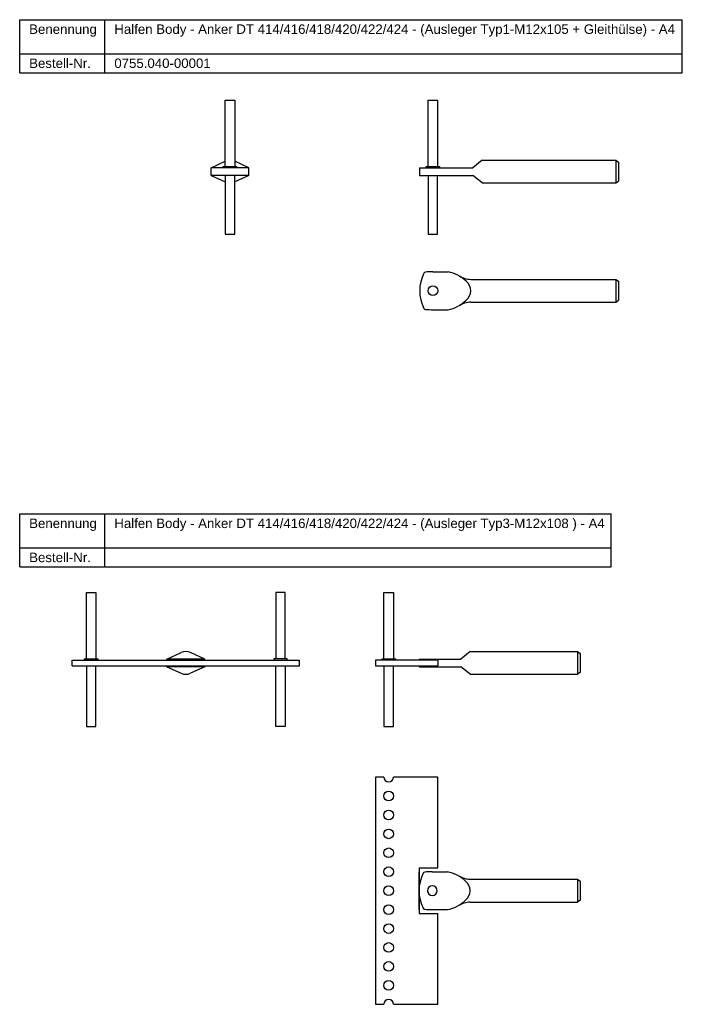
# Model space of a CAD drawing. Header units: millimetres. Extents: x -2174 to -916, y -1210 to 162.
# Tile 5 of 5: x -1265 to -916, y -358 to 162. Entities that reach past the tile are written whole.
import ezdxf

# ---------------------------------------------------------------- set-up
doc = ezdxf.new("R2010")
doc.units = ezdxf.units.MM
doc.header["$LTSCALE"] = 10
doc.layers.add('HALFEN', color=2, linetype='Continuous')
doc.styles.add('ARIAL50', font='ARIAL.TTF', dxfattribs={"height": 5})

msp = doc.modelspace()

# ---------------------------------------------------------------- linework, layer by layer
at = {"layer": 'HALFEN'}
for p, q in [((-1265.46, 161.53), (-915.6, 161.53)), ((-1265.46, 133.53), (-1265.46, 161.53)), ((-1220.5, 133.53), (-1220.5, 161.53)), ((-915.6, 133.53), (-915.6, 161.53)), ((-1265.46, 143.53), (-915.6, 143.53)), ((-1265.46, 133.53), (-915.6, 133.53)), ((-1156.95, 84.03), (-1156.95, 119.03)), ((-1156.95, 119.03), (-1151.95, 119.03)), ((-1151.95, 119.03), (-1151.95, 84.03)), ((-1049.78, 83.99), (-1049.78, 118.99)), ((-1049.78, 118.99), (-1044.78, 118.99)), ((-1044.78, 118.99), (-1044.78, 83.99)), ((-1164.45, 83.33), (-1156.96, 86.78)), ((-1164.45, 79.33), (-1164.45, 83.33)), ((-1144.45, 83.33), (-1164.45, 83.33)), ((-1157.95, 83.33), (-1157.95, 84.03)), ((-1157.95, 84.03), (-1150.95, 84.03)), ((-1144.45, 83.33), (-1151.94, 86.78)), ((-1150.95, 84.03), (-1150.95, 83.33)), ((-1144.45, 79.33), (-1144.45, 83.33)), ((-1054.28, 83.29), (-1026.28, 83.29)), ((-1054.28, 83.29), (-1054.28, 79.29)), ((-1050.78, 83.29), (-1050.78, 83.99)), ((-1050.78, 83.99), (-1043.78, 83.99)), ((-1043.78, 83.99), (-1043.78, 83.29)), ((-1021.28, 87.29), (-1026.28, 83.29)), ((-1021.28, 87.29), (-950.68, 87.29)), ((-950.68, 87.29), (-950.68, 75.29)), ((-950.68, 87.29), (-949.28, 86.29)), ((-949.28, 86.29), (-949.28, 76.29)), ((-1144.45, 79.33), (-1164.45, 79.33)), ((-1164.45, 79.33), (-1156.96, 75.88)), ((-1156.95, 79.33), (-1156.95, 48.33)), ((-1151.95, 48.33), (-1151.95, 79.33)), ((-1144.45, 79.33), (-1151.94, 75.88)), ((-1054.28, 79.29), (-1026.28, 79.29)), ((-1049.78, 79.29), (-1049.78, 48.29)), ((-1044.78, 48.29), (-1044.78, 79.29)), ((-1021.28, 75.29), (-1026.28, 79.29)), ((-1021.28, 75.29), (-950.68, 75.29)), ((-950.68, 75.29), (-949.28, 76.29)), ((-1156.95, 48.33), (-1151.95, 48.33)), ((-1049.78, 48.29), (-1044.78, 48.29)), ((-1047.28, 28.38), (-1039.28, 28.38)), ((-1027.27, 24.38), (-950.68, 24.38)), ((-950.68, 24.38), (-950.68, 12.38)), ((-950.68, 24.38), (-949.28, 23.38)), ((-949.28, 23.38), (-949.28, 13.38)), ((-1027.27, 12.38), (-950.68, 12.38)), ((-950.68, 12.38), (-949.28, 13.38)), ((-1047.28, 8.38), (-1039.28, 8.38)), ((-1265.46, -99.45), (-953.17, -99.45)), ((-1265.46, -127.45), (-1265.46, -99.45)), ((-1220.5, -127.45), (-1220.5, -99.45)), ((-953.17, -127.45), (-953.17, -99.45)), ((-1265.46, -117.45), (-953.17, -117.45)), ((-1265.46, -127.45), (-953.17, -127.45)), ((-1230.26, -175.99), (-1230.26, -140.99)), ((-1230.26, -140.99), (-1225.26, -140.99)), ((-1225.26, -140.99), (-1225.26, -175.99)), ((-1125.26, -140.99), (-1130.26, -140.99)), ((-1130.26, -140.99), (-1130.26, -175.99)), ((-1125.26, -175.99), (-1125.26, -140.99)), ((-1073.11, -175.99), (-1073.11, -140.99)), ((-1073.11, -140.99), (-1068.11, -140.99)), ((-1068.11, -140.99), (-1068.11, -175.99)), ((-1237.76, -179.69), (-1237.76, -176.69)), ((-1237.76, -176.69), (-1117.76, -176.69)), ((-1231.26, -176.69), (-1231.26, -175.99)), ((-1231.26, -175.99), (-1224.26, -175.99)), ((-1224.26, -175.99), (-1224.26, -176.69)), ((-1187.76, -176.19), (-1180.27, -172.74)), ((-1187.76, -176.69), (-1187.76, -176.19)), ((-1167.76, -176.19), (-1187.76, -176.19)), ((-1167.76, -176.19), (-1175.25, -172.74)), ((-1167.76, -176.69), (-1167.76, -176.19)), ((-1124.26, -175.99), (-1131.26, -175.99)), ((-1131.26, -175.99), (-1131.26, -176.69)), ((-1124.26, -176.69), (-1124.26, -175.99)), ((-1117.76, -179.69), (-1117.76, -176.69)), ((-1044.61, -176.69), (-1077.61, -176.69)), ((-1077.61, -176.69), (-1077.61, -179.69)), ((-1074.11, -176.69), (-1074.11, -175.99)), ((-1074.11, -175.99), (-1067.11, -175.99)), ((-1067.11, -175.99), (-1067.11, -176.69)), ((-1054.61, -176.19), (-1032.61, -176.19)), ((-1054.61, -176.19), (-1054.61, -176.69)), ((-1044.61, -176.69), (-1044.61, -179.69)), ((-1027.61, -172.19), (-1032.61, -176.19)), ((-1027.61, -172.19), (-971.01, -172.19)), ((-971.01, -172.19), (-971.01, -184.19)), ((-971.01, -172.19), (-969.61, -173.19)), ((-969.61, -173.19), (-969.61, -183.19)), ((-1237.76, -179.69), (-1117.76, -179.69)), ((-1230.26, -179.69), (-1230.26, -211.69)), ((-1225.26, -211.69), (-1225.26, -179.69)), ((-1187.76, -180.19), (-1187.76, -179.69)), ((-1167.76, -180.19), (-1187.76, -180.19)), ((-1187.76, -180.19), (-1180.27, -183.64)), ((-1167.76, -180.19), (-1175.25, -183.64)), ((-1167.76, -180.19), (-1167.76, -179.69)), ((-1130.26, -211.69), (-1130.26, -179.69)), ((-1125.26, -179.69), (-1125.26, -211.69)), ((-1077.61, -179.69), (-1044.61, -179.69)), ((-1073.11, -179.69), (-1073.11, -211.69)), ((-1068.11, -211.69), (-1068.11, -179.69)), ((-1054.61, -179.69), (-1054.61, -180.19)), ((-1054.61, -180.19), (-1032.61, -180.19)), ((-1027.61, -184.19), (-1032.61, -180.19)), ((-1027.61, -184.19), (-971.01, -184.19)), ((-969.61, -183.19), (-971.01, -184.19)), ((-1230.26, -211.69), (-1225.26, -211.69)), ((-1125.26, -211.69), (-1130.26, -211.69)), ((-1073.11, -211.69), (-1068.11, -211.69)), ((-1073.16, -238.46), (-1077.61, -238.46)), ((-1077.61, -238.46), (-1077.61, -358.46)), ((-1044.61, -238.46), (-1068.06, -238.46)), ((-1044.61, -286.46), (-1044.61, -238.46)), ((-1054.61, -286.46), (-1054.61, -310.46)), ((-1054.61, -286.46), (-1044.61, -286.46)), ((-1054.61, -308.46), (-1054.61, -288.46)), ((-1047.61, -288.46), (-1039.61, -288.46)), ((-1027.61, -292.46), (-971.01, -292.46)), ((-971.01, -292.46), (-971.01, -304.46)), ((-971.01, -292.46), (-969.61, -293.46)), ((-969.61, -293.46), (-969.61, -303.46)), ((-1027.61, -304.46), (-971.01, -304.46)), ((-969.61, -303.46), (-971.01, -304.46)), ((-1054.61, -310.46), (-1044.61, -310.46)), ((-1047.61, -308.46), (-1039.61, -308.46)), ((-1044.61, -358.46), (-1044.61, -310.46)), ((-1077.61, -358.46), (-1073.16, -358.46)), ((-1068.06, -358.46), (-1044.61, -358.46))]:
    msp.add_line(p, q, dxfattribs=at)
for centre in [(-1047.28, 18.38), (-1070.61, -248.46), (-1070.61, -258.46), (-1070.61, -268.46), (-1070.61, -278.46), (-1070.61, -288.46), (-1070.61, -298.46), (-1070.61, -308.46), (-1070.61, -318.46), (-1070.61, -328.46), (-1070.61, -338.46), (-1070.61, -348.46)]:
    msp.add_circle(centre, 2.55, dxfattribs=at)
for centre, radius, start, end in [((-1154.45, 81.33), 6, 114.6243, 114.73), ((-1154.45, 81.33), 6, 65.27, 65.3757), ((-1047.28, 81.29), 6, 114.6243, 114.73), ((-1047.28, 81.29), 6, 65.27, 65.3757), ((-1154.45, 81.33), 6, 245.27, 245.3757), ((-1154.45, 81.33), 6, 294.6243, 294.73), ((-1047.28, 81.29), 6, 245.27, 245.3757), ((-1047.28, 81.29), 6, 294.6243, 294.73), ((-1033.72, 18.38), 20.55, 153.1067, 206.8933), ((-1051.16, 27.22), 1, 95.7195, 153.1067), ((-1047.93, -5), 33.38, 88.8707, 95.7195), ((-1042.74, 9.99), 18.71, 45.6889, 79.3414), ((-1026.57, 37.93), 13.57, 240.0954, 267.0505), ((-1033.7, 18.38), 6.43, 308.925, 51.075), ((-1042.74, 26.77), 18.71, 280.6586, 314.3111), ((-1026.57, -1.17), 13.57, 92.9495, 119.9046), ((-1051.16, 9.53), 1, 206.8933, 264.2805), ((-1047.93, 41.76), 33.38, 264.2805, 271.1293), ((-1227.76, -178.19), 6, 114.6243, 114.73), ((-1227.76, -178.19), 6, 65.27, 65.3757), ((-1177.76, -178.19), 6, 65.27, 114.73), ((-1127.76, -178.19), 6, 114.6243, 114.73), ((-1127.76, -178.19), 6, 65.27, 65.3757), ((-1227.76, -178.19), 6, 245.27, 245.3757), ((-1227.76, -178.19), 6, 294.6243, 294.73), ((-1177.76, -178.19), 6, 245.27, 294.73), ((-1127.76, -178.19), 6, 245.27, 245.3757), ((-1127.76, -178.19), 6, 294.6243, 294.73), ((-1070.61, -238.46), 2.55, 180, 0), ((-1034.06, -298.46), 20.55, 153.1067, 206.8933), ((-1051.5, -289.62), 1, 95.7195, 153.1067), ((-1048.27, -321.84), 33.38, 88.8707, 95.7195), ((-1043.08, -306.86), 18.71, 45.6889, 79.3414), ((-1026.91, -278.91), 13.57, 240.0954, 267.0505), ((-1047.61, -298.46), 2.55, 90, 270), ((-1047.61, -298.46), 2.55, 270, 90), ((-1034.04, -298.46), 6.43, 308.925, 51.075), ((-1043.08, -290.07), 18.71, 280.6586, 314.3111), ((-1026.91, -318.02), 13.57, 92.9495, 119.9046), ((-1051.5, -307.31), 1, 206.8933, 264.2805), ((-1048.27, -275.09), 33.38, 264.2805, 271.1293), ((-1070.61, -358.46), 2.55, 0, 180)]:
    msp.add_arc(centre, radius, start, end, dxfattribs=at)

# ---------------------------------------------------------------- texts
at = {"layer": 'HALFEN', "style": 'ARIAL50'}
for s, p in [('Benennung', (-1260.46, 154.03)), ('Halfen Body - Anker DT 414/416/418/420/422/424 - (Ausleger Typ1-M12x105 + Gleithülse) - A4', (-1215.5, 154.03)), ('Bestell-Nr.', (-1260.46, 136.03)), ('0755.040-00001', (-1215.5, 136.03)), ('Benennung', (-1260.46, -106.95)), ('Halfen Body - Anker DT 414/416/418/420/422/424 - (Ausleger Typ3-M12x108 ) - A4', (-1215.5, -106.95)), ('Bestell-Nr.', (-1260.46, -124.95))]:
    msp.add_text(s, height=5, dxfattribs=at).set_placement(p)

doc.saveas('drawing.dxf')
